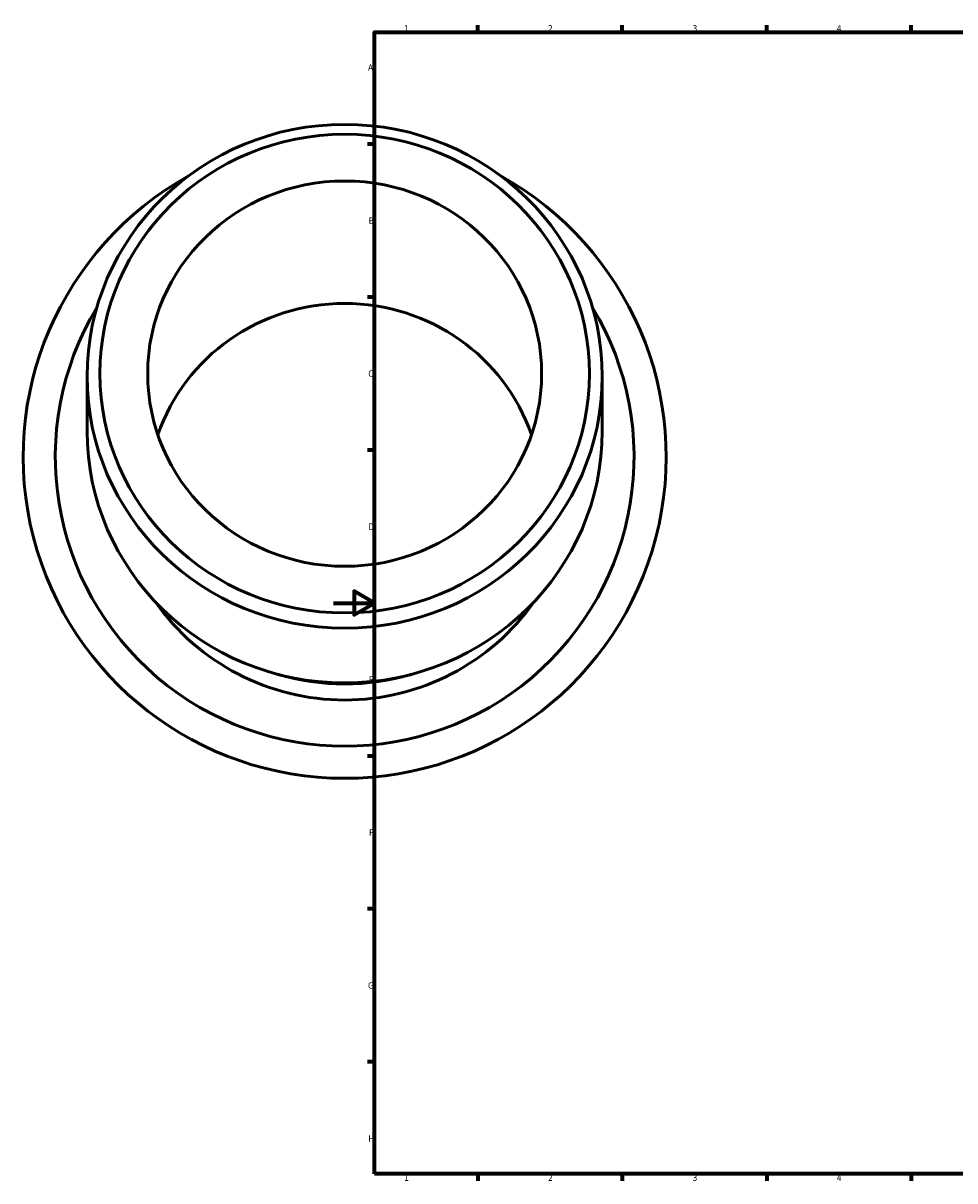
# Model space of a CAD drawing. Header units: millimetres. Extents: x -151 to 1526, y -612 to 1259.
# Tile 2 of 7: x -151 to 302, y 17 to 578. Entities that reach past the tile are written whole.
import ezdxf

# ---------------------------------------------------------------- set-up
doc = ezdxf.new("R2010")
doc.units = ezdxf.units.MM
doc.layers.add('Border (ANSI)', color=7, linetype='Continuous', lineweight=70)
doc.layers.add('Visible (ANSI)', color=7, linetype='Continuous', lineweight=50)
doc.styles.add('Note Text (ANSI)', font='tahoma.ttf')

# ---------------------------------------------------------------- blocks, each defined once
blk = doc.blocks.new('Borders Default Border')
at = {"layer": 'Border (ANSI)'}
for p, q in [((70.08, 574), (70.08, 577.45)), ((140.17, 574), (140.17, 577.45)), ((210.25, 574), (210.25, 577.45)), ((280.33, 574), (280.33, 577.45)), ((20, 519.75), (16.55, 519.75)), ((20, 445.5), (16.55, 445.5)), ((20, 371.25), (16.55, 371.25)), ((20, 222.75), (16.55, 222.75)), ((20, 148.5), (16.55, 148.5)), ((20, 74.25), (16.55, 74.25)), ((70.08, 20), (70.08, 16.55)), ((140.17, 20), (140.17, 16.55)), ((210.25, 20), (210.25, 16.55)), ((280.33, 20), (280.33, 16.55))]:
    blk.add_line(p, q, dxfattribs=at)
at = {"layer": 'Border (ANSI)', "flags": 128}
for points in [[(20, 20), (20, 574), (821, 574), (821, 20), (20, 20)], [(0, 297), (20, 297), (10, 302.77), (10, 291.23), (20, 297)]]:
    blk.add_lwpolyline(points, dxfattribs=at)
at = {"layer": 'Border (ANSI)', "color": 230, "true_color": 0xff0080, "char_height": 3.05, "attachment_point": 7, "style": 'Note Text (ANSI)'}
for s, insert in [('1', (34.35, 574.4)), ('2', (104.2, 574.4)), ('3', (174.26, 574.34)), ('4', (244.23, 574.4)), ('A', (16.78, 555.35)), ('B', (17.15, 481.1)), ('C', (16.95, 406.8)), ('D', (16.96, 332.6)), ('E', (17.21, 258.35)), ('F', (17.29, 184.1)), ('G', (16.81, 109.79)), ('H', (16.97, 35.6)), ('1', (34.35, 16.55)), ('2', (104.2, 16.55)), ('3', (174.26, 16.49)), ('4', (244.23, 16.55))]:
    blk.add_mtext(s, dxfattribs=dict(at, insert=insert))

msp = doc.modelspace()

# ---------------------------------------------------------------- linework, layer by layer
at = {"layer": 'Visible (ANSI)'}
for p, q in [((-119.541, 407.045), (-119.541, 380.482)), ((130.459, 407.045), (130.459, 380.482))]:
    msp.add_line(p, q, dxfattribs=at)
for centre, radius, start, end in [((5.459, 367.927), 156, 119.05751, 60.94249), ((5.459, 367.927), 140.4, 148.93761, 31.06239), ((5.459, 362.383), 112.454, 215.11979, 324.88021)]:
    msp.add_arc(centre, radius, start, end, dxfattribs=at)
for centre, major_axis in [((5.459, 407.045), (-125, 0)), ((5.459, 408.342), (-118.76, 0)), ((5.459, 408.342), (-95.587, 0))]:
    msp.add_ellipse(centre, major_axis=major_axis, ratio=0.9781476, dxfattribs=at)
for centre, major_axis, start_param, end_param in [((5.459, 348.925), (-95.587, 0), 3.4649431, 5.9598349), ((5.459, 380.482), (125, 0), 3.1415927, 6.2831853), ((5.459, 367.765), (-112.5, 0), 1.2767895, 1.8648032)]:
    msp.add_ellipse(centre, major_axis=major_axis, ratio=0.9781476, start_param=start_param, end_param=end_param, dxfattribs=at)

# ---------------------------------------------------------------- block references
msp.add_blockref('Borders Default Border', (0, 0))

doc.saveas('drawing.dxf')
